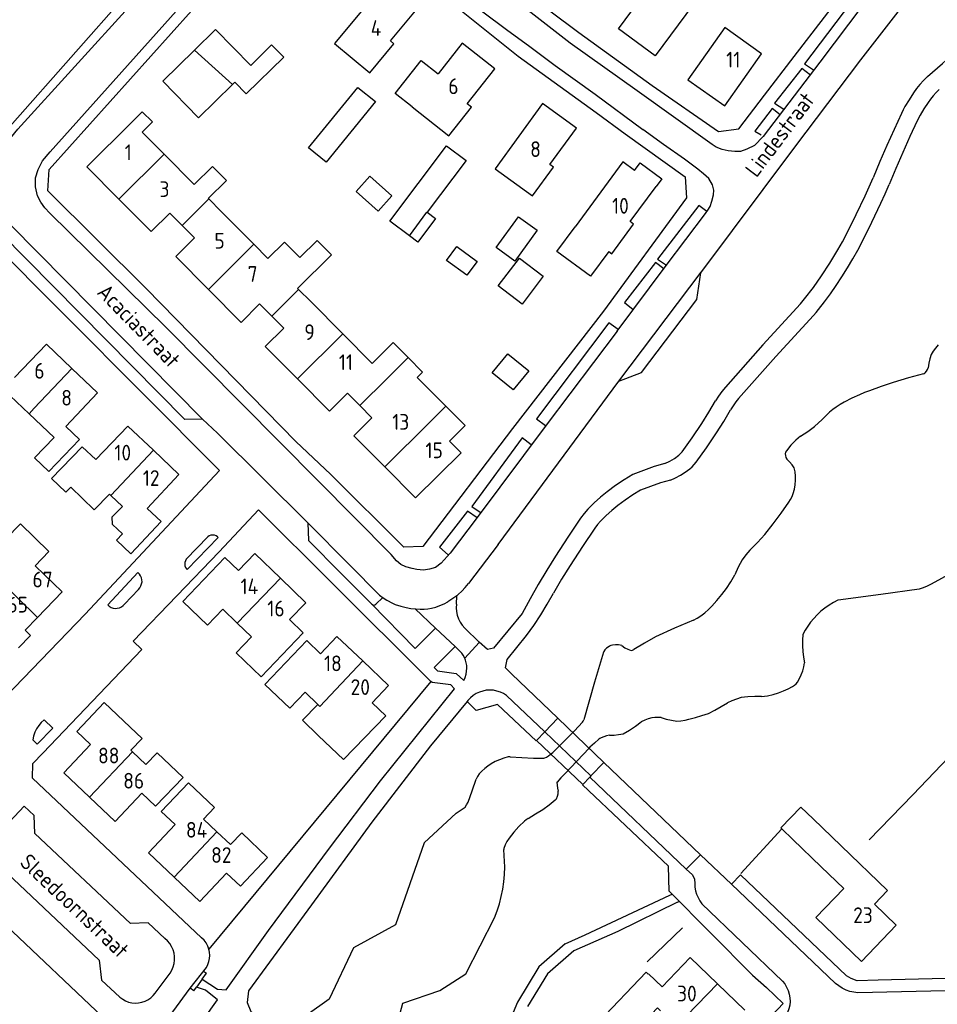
# Model space of a CAD drawing. Header units: metres. Extents: x 233874 to 239264, y 443832 to 448222.
# Tile 19 of 195: x 235318 to 235463, y 444303 to 444459. Entities that reach past the tile are written whole.
import ezdxf

# ---------------------------------------------------------------- set-up
doc = ezdxf.new("R2010")
doc.units = ezdxf.units.M
doc.header["$MEASUREMENT"] = 0
for name, color, linetype in [('DAKRAND', 4, 'Continuous'), ('DAKRAND-BYG', 4, 'Continuous'), ('HEG', 253, 'Continuous'), ('HEK', 253, 'Continuous'), ('HOOFDGEBOUW', 4, 'Continuous'), ('HUISNUMMER', 253, 'Continuous'), ('KANTVERH', 253, 'Continuous'), ('KANTWATER', 153, 'Continuous'), ('KNTOPENVERH', 253, 'Continuous'), ('KUNSTWERK', 253, 'Continuous'), ('STRAATNAAM', 253, 'Continuous'), ('TUSSENMUUR', 253, 'Continuous')]:
    doc.layers.add(name, color=color, linetype=linetype)
doc.styles.get("Standard").update_dxf_attribs({"font": 'iso.shx'})

msp = doc.modelspace()

# ---------------------------------------------------------------- linework, layer by layer
at = {"layer": 'DAKRAND'}
msp.add_line((235438.64, 444330.4), (235440.4, 444328.7), dxfattribs=at)
for points in [[(235379.92, 444445.09), (235377.22, 444447.22), (235381.34, 444452.45), (235384.04, 444450.33)], [(235337.07, 444441.08), (235338.69, 444442.68), (235337.07, 444444.31), (235335.46, 444442.71)], [(235347.55, 444430.53), (235350.44, 444433.4), (235348.22, 444435.63), (235345.33, 444432.77)], [(235415.24, 444434.98), (235416.12, 444436.18), (235419.56, 444433.65), (235418.68, 444432.45)], [(235411.14, 444422.11), (235408.24, 444418.17), (235402.91, 444422.09), (235405.81, 444426.03)], [(235361.74, 444416.25), (235367.1, 444421.58), (235364.82, 444423.88), (235362.09, 444421.17), (235359.66, 444423.61), (235357.02, 444421)], [(235379.27, 444405.26), (235376.9, 444407.64), (235373.58, 444404.34)], [(235385.28, 444397.54), (235380.74, 444402.11), (235381.58, 444402.94), (235379.27, 444405.26)], [(235385.84, 444391.99), (235388.33, 444394.46), (235385.28, 444397.54)], [(235331.87, 444383.55), (235329.42, 444381.1), (235325.7, 444384.68)], [(235333.91, 444377.24), (235332.36, 444378.73), (235332.28, 444379.97), (235333.9, 444381.63)], [(235364.94, 444350.16), (235362.52, 444347.66), (235365.07, 444345.17)], [(235335.12, 444346.56), (235337.02, 444344.77), (235335.26, 444342.88)], [(235443.59, 444332.02), (235441.67, 444333.86), (235438.48, 444330.55), (235438.64, 444330.4)], [(235419.34, 444301.53), (235418.91, 444301.96), (235413.38, 444296.13), (235409.53, 444299.69), (235417.11, 444307.67), (235417.43, 444307.34)]]:
    msp.add_lwpolyline(points, dxfattribs=at)
at = {"layer": 'DAKRAND-BYG'}
for p, q in [((235351.4, 444448.63), (235346, 444443.35)), ((235379.48, 444424.6), (235376.37, 444426.94))]:
    msp.add_line(p, q, dxfattribs=at)
for points in [[(235345.34, 444454.08), (235348.71, 444457.38), (235354.29, 444451.67), (235357.6, 444454.91), (235359.52, 444452.95), (235353.57, 444447.13), (235351.76, 444448.98), (235351.4, 444448.63)], [(235346, 444443.35), (235340.31, 444449.16), (235345.34, 444454.08)], [(235363.47, 444438.57), (235371.29, 444448.18), (235374.08, 444445.91), (235366.26, 444436.3), (235363.47, 444438.57)], [(235376.37, 444426.94), (235385.39, 444438.9), (235388.49, 444436.57), (235382.29, 444428.34)], [(235374.53, 444428.52), (235371.04, 444431.62), (235373.22, 444434.08), (235376.71, 444430.97), (235374.53, 444428.52)], [(235382.29, 444428.34), (235383.62, 444427.33), (235380.8, 444423.6), (235379.48, 444424.6)], [(235393.26, 444422.73), (235396.83, 444427.63), (235399.78, 444425.48), (235396.21, 444420.59), (235393.26, 444422.73)], [(235388.63, 444418.33), (235385.4, 444420.68), (235387.01, 444422.89), (235390.23, 444420.53), (235388.63, 444418.33)], [(235397.38, 444413.76), (235393.61, 444416.63), (235396.97, 444421.04), (235400.74, 444418.17), (235397.38, 444413.76)], [(235395.96, 444400.12), (235392.64, 444402.82), (235395.11, 444405.86), (235398.44, 444403.17), (235395.96, 444400.12)]]:
    msp.add_lwpolyline(points, dxfattribs=at)
at = {"layer": 'HEG'}
for p, q in [((235382.91, 444353.81), (235347.64, 444311.28)), ((235432.1, 444323.29), (235438.64, 444330.4)), ((235417.23, 444309.28), (235422.87, 444314.71))]:
    msp.add_line(p, q, dxfattribs=at)
at = {"layer": 'HEK'}
msp.add_lwpolyline([(235452.49, 444328.64), (235459.42, 444335.81), (235478.79, 444356.07), (235494.64, 444372.67)], dxfattribs=at)
at = {"layer": 'HOOFDGEBOUW'}
for p, q in [((235337.07, 444441.08), (235340.56, 444437.57)), ((235340.56, 444437.57), (235345.33, 444432.77)), ((235347.55, 444430.53), (235347.64, 444430.45)), ((235347.64, 444430.45), (235349.6, 444428.47)), ((235341.44, 444428.22), (235343.4, 444426.24)), ((235349.6, 444428.47), (235354.79, 444423.25)), ((235343.4, 444426.24), (235345.37, 444424.27)), ((235354.79, 444423.25), (235357.02, 444421)), ((235361.74, 444416.25), (235361.9, 444416.09)), ((235361.9, 444416.09), (235363.81, 444414.17)), ((235355.7, 444413.78), (235357.62, 444411.85)), ((235363.81, 444414.17), (235368.9, 444409.05)), ((235357.62, 444411.85), (235359.54, 444409.92)), ((235368.9, 444409.05), (235373.58, 444404.34)), ((235325.9, 444403.53), (235329.97, 444399.66)), ((235319.08, 444396.35), (235315.06, 444400.16)), ((235329.97, 444399.66), (235324.9, 444394.33)), ((235369.64, 444399.6), (235371.6, 444397.63)), ((235323.05, 444392.58), (235319.08, 444396.35)), ((235371.6, 444397.63), (235373.54, 444395.67)), ((235385.84, 444391.99), (235387.69, 444390.13)), ((235338.82, 444390.53), (235342.88, 444386.68)), ((235342.88, 444386.68), (235337.85, 444381.29)), ((235332.09, 444383.35), (235331.87, 444383.55)), ((235333.9, 444381.63), (235332.09, 444383.35)), ((235324.33, 444368.04), (235320.03, 444372.18)), ((235358.99, 444370.23), (235363.05, 444366.33)), ((235320.43, 444364), (235324.33, 444368.04)), ((235352.14, 444363.09), (235349.87, 444365.28)), ((235363.05, 444366.33), (235360.47, 444363.64)), ((235354.43, 444360.89), (235352.14, 444363.09)), ((235372.07, 444357.07), (235376.18, 444353.18)), ((235376.18, 444353.18), (235373.58, 444350.43)), ((235364.94, 444350.16), (235362.91, 444352.1)), ((235335.26, 444342.88), (235335.49, 444342.66)), ((235335.49, 444342.66), (235337.64, 444340.61)), ((235443.59, 444332.02), (235448.05, 444327.71)), ((235346.79, 444331.96), (235348.93, 444329.93)), ((235348.93, 444329.93), (235351.07, 444327.9)), ((235444.86, 444324.4), (235440.4, 444328.7)), ((235448.46, 444320.93), (235444.86, 444324.4)), ((235453.33, 444318.47), (235456.81, 444315.12)), ((235428.41, 444305.8), (235432.74, 444301.62))]:
    msp.add_line(p, q, dxfattribs=at)
for points in [[(235424.63, 444461.38), (235418.53, 444453.16), (235412.7, 444457.48), (235415.72, 444461.55), (235413.59, 444463.14), (235416.67, 444467.28), (235424.63, 444461.38)], [(235380.96, 444460.97), (235375.91, 444465.16), (235367.59, 444455.12), (235373.2, 444450.47), (235377.04, 444455.11), (235376.49, 444455.56), (235380.96, 444460.97)], [(235435.43, 444453.51), (235429.59, 444457.66), (235423.71, 444449.39), (235429.56, 444445.24), (235435.43, 444453.51)], [(235379.92, 444445.09), (235385.77, 444440.48), (235389.35, 444445.02), (235388.67, 444445.56), (235393.04, 444451.11), (235387.87, 444455.18), (235384.04, 444450.33)], [(235406.02, 444441.72), (235400.65, 444445.63), (235393.09, 444435.26), (235399.03, 444430.93), (235402.37, 444435.51), (235401.8, 444435.93), (235406.02, 444441.72)], [(235333.36, 444430.41), (235328.25, 444435.54), (235335.46, 444442.71)], [(235415.24, 444434.98), (235413.39, 444436.34), (235405.81, 444426.03)], [(235411.14, 444422.11), (235411.64, 444421.74), (235415.1, 444426.45), (235414.56, 444426.85), (235418.68, 444432.45)], [(235341.44, 444428.22), (235338.46, 444425.27), (235333.36, 444430.41)], [(235347.56, 444416.07), (235342.38, 444421.29), (235345.37, 444424.27)], [(235355.7, 444413.78), (235352.75, 444410.85), (235347.56, 444416.07)], [(235361.69, 444401.89), (235356.6, 444407.01), (235359.54, 444409.92)], [(235316.76, 444402.07), (235321.83, 444407.4), (235325.9, 444403.53)], [(235369.64, 444399.6), (235366.79, 444396.76), (235361.69, 444401.89)], [(235375.56, 444387.89), (235370.67, 444392.82), (235373.54, 444395.67)], [(235323.05, 444392.58), (235319.95, 444389.31), (235322.21, 444387.16), (235327.07, 444392.26), (235324.9, 444394.33)], [(235329.71, 444389.05), (235334.76, 444394.37), (235338.82, 444390.53)], [(235329.71, 444389.05), (235327.54, 444391.1), (235322.67, 444386.03), (235324.94, 444383.88), (235325.7, 444384.68)], [(235387.69, 444390.13), (235380.46, 444382.96), (235375.56, 444387.89)], [(235333.91, 444377.24), (235332.98, 444376.26), (235335.25, 444374.11), (235340.05, 444379.24), (235337.85, 444381.29)], [(235320.03, 444372.18), (235322.24, 444374.48), (235317.72, 444378.84), (235315.42, 444376.47)], [(235352.35, 444371.43), (235350.19, 444373.51), (235343.49, 444366.53), (235347.43, 444362.74), (235349.87, 444365.28)], [(235352.35, 444371.43), (235354.94, 444374.12), (235358.99, 444370.23)], [(235317.42, 444359.16), (235319.31, 444361.12), (235318.45, 444361.95), (235320.43, 444364)], [(235360.47, 444363.64), (235362.64, 444361.56), (235355.93, 444354.57), (235352, 444358.35), (235354.43, 444360.89)], [(235365.36, 444358.23), (235363.2, 444360.3), (235356.51, 444353.33), (235360.48, 444349.55), (235362.91, 444352.1)], [(235365.36, 444358.23), (235367.95, 444360.97), (235372.07, 444357.07)], [(235335.12, 444346.56), (235331, 444350.47), (235326.65, 444345.89), (235328.83, 444343.82)], [(235373.58, 444350.43), (235375.75, 444348.34), (235369.03, 444341.4), (235365.07, 444345.17)], [(235328.67, 444335.45), (235324.58, 444339.32), (235328.83, 444343.82)], [(235337.01, 444336.06), (235339.19, 444333.99), (235343.54, 444338.58), (235339.42, 444342.49), (235337.64, 444340.61)], [(235346.79, 444331.96), (235348.56, 444333.82), (235344.43, 444337.73), (235340.09, 444333.15), (235342.27, 444331.08)], [(235337.01, 444336.06), (235332.76, 444331.58), (235328.67, 444335.45)], [(235342.13, 444322.73), (235338.04, 444326.59), (235342.27, 444331.08)], [(235350.46, 444323.36), (235352.64, 444321.29), (235356.97, 444325.84), (235352.87, 444329.75), (235351.07, 444327.9)], [(235448.05, 444327.71), (235448.06, 444327.72), (235455.42, 444320.63), (235453.33, 444318.47)], [(235350.46, 444323.36), (235346.22, 444318.87), (235342.13, 444322.73)], [(235456.81, 444315.12), (235451.27, 444309.36), (235444.03, 444316.34), (235448.46, 444320.93)], [(235419.61, 444305.31), (235424.09, 444309.97), (235428.41, 444305.8)], [(235419.61, 444305.31), (235417.46, 444307.37), (235417.43, 444307.34)]]:
    msp.add_lwpolyline(points, dxfattribs=at)
at = {"layer": 'KANTVERH'}
for p, q in [((235460.61, 444443.75), (235460.15, 444442.86)), ((235412.74, 444401.53), (235425.82, 444418.81)), ((235441.61, 444413.81), (235435.64, 444407.3)), ((235441.61, 444413.81), (235442.26, 444414.59)), ((235443.65, 444411.94), (235437.7, 444405.44)), ((235435.64, 444407.3), (235429.68, 444400.57)), ((235437.7, 444405.44), (235431.76, 444398.74)), ((235429.68, 444400.57), (235429.12, 444399.88)), ((235431.76, 444398.74), (235431.35, 444398.22)), ((235369.95, 444372.32), (235363.33, 444379)), ((235344.06, 444373.23), (235347.46, 444376.78)), ((235393.59, 444375.56), (235388.86, 444369.37)), ((235331.57, 444365.98), (235336.36, 444371.12)), ((235374.74, 444367.51), (235369.95, 444372.32)), ((235373.47, 444366.14), (235368.61, 444371)), ((235334.25, 444366.1), (235336.45, 444368.44)), ((235382.91, 444353.81), (235367.1, 444369.53)), ((235375.25, 444367.15), (235374.15, 444366.09)), ((235374.74, 444367.51), (235375.32, 444367.1)), ((235375.32, 444367.1), (235375.92, 444366.73)), ((235375.92, 444366.73), (235376.81, 444366.25)), ((235387.02, 444367.42), (235385.61, 444366.46)), ((235386.98, 444366.1), (235387.02, 444367.42)), ((235387.24, 444367.61), (235387.02, 444367.42)), ((235376.81, 444366.25), (235377.25, 444366.06)), ((235383.64, 444362.28), (235380.41, 444365.34)), ((235383.64, 444362.28), (235386.77, 444359.37)), ((235390.55, 444360.06), (235388.27, 444362.3)), ((235386.77, 444359.37), (235387.52, 444358.64)), ((235388.27, 444357.52), (235390.59, 444360.02)), ((235394.92, 444351.57), (235401.02, 444345.82)), ((235410.38, 444340.97), (235425.71, 444326.3)), ((235408.14, 444338.64), (235423.45, 444324.01)), ((235425.71, 444326.3), (235423.45, 444324.01)), ((235430.64, 444321.61), (235425.71, 444326.3)), ((235447.18, 444305.85), (235430.64, 444321.61)), ((235407.41, 444313.56), (235420.86, 444319.9)), ((235420.86, 444319.9), (235421.2, 444320.05)), ((235422.06, 444318.75), (235412.57, 444314.11)), ((235422.06, 444318.75), (235422.35, 444318.89)), ((235425.95, 444318.51), (235438.72, 444306.24)), ((235404.24, 444312.13), (235407.41, 444313.56)), ((235412.57, 444314.11), (235405.61, 444311.03)), ((235404.24, 444312.13), (235400.05, 444308.49)), ((235405.61, 444311.03), (235401.42, 444307.39)), ((235339.13, 444304.33), (235341.49, 444307.5)), ((235346.81, 444307.8), (235347.25, 444307.5)), ((235400.05, 444308.49), (235396.66, 444302.87)), ((235401.42, 444307.39), (235398.22, 444302.2)), ((235345.26, 444304.66), (235344.67, 444305.08)), ((235480.74, 444305.05), (235450.73, 444304.37)), ((235396.66, 444302.87), (235393.73, 444296.03)), ((235438.82, 444302.68), (235434.23, 444297.8))]:
    msp.add_line(p, q, dxfattribs=at)
for points in [[(235371.47, 444485.33), (235384.73, 444474.18), (235392.01, 444468), (235396.97, 444464), (235406.37, 444456.88), (235418.05, 444448.48), (235428.56, 444441.15), (235431.79, 444441.6), (235435.88, 444446.96), (235440.59, 444453.09), (235450.22, 444465.61), (235463.81, 444484.14), (235463.67, 444487.29), (235453.85, 444496.74), (235445.16, 444504.97), (235435.97, 444513.65), (235425.06, 444524.46), (235414.17, 444534.68), (235411.39, 444534.3), (235399.19, 444521.11), (235390.24, 444511.1), (235371.29, 444489.82), (235371.46, 444485.43)], [(235393.59, 444375.56), (235412.74, 444401.53), (235416.35, 444402.88), (235425.15, 444414.48), (235425.77, 444418.74), (235440.72, 444438.66), (235451.2, 444452.55), (235460.44, 444464.52), (235472.22, 444480.15), (235481.12, 444491.7), (235505.36, 444525.12)], [(235287.53, 444514.31), (235311.5, 444491.4), (235336.46, 444467.63), (235336.46, 444467.29), (235336.45, 444466.95), (235336.39, 444466.39), (235336.22, 444465.82), (235335.87, 444464.98), (235335.64, 444464.44), (235335.35, 444463.93), (235334.98, 444463.48), (235316.44, 444442.45), (235310.39, 444435.8)], [(235429.14, 444438.32), (235428.18, 444438.69), (235427.57, 444439.12), (235415.68, 444447.62), (235405.02, 444455.2), (235397.4, 444461.11), (235392.65, 444464.82), (235386.82, 444469.54), (235381.29, 444474.03), (235375.19, 444479.34), (235372.22, 444481.7), (235370.27, 444483.44), (235369.5, 444484.37), (235368.87, 444485.25), (235368.48, 444486.64), (235368.3, 444487.88), (235368.47, 444488.89), (235368.74, 444489.59), (235369.36, 444490.61)], [(235361.5, 444481.14), (235362.44, 444481.47), (235363.34, 444481.59), (235364.13, 444481.66), (235365.08, 444481.59), (235365.89, 444481.22), (235366.61, 444480.79), (235367.12, 444480.3), (235372.6, 444475.82), (235378.49, 444470.85), (235382.58, 444467.32), (235386.01, 444464.58), (235388.63, 444462.26), (235391.14, 444460.18), (235394.92, 444457.35), (235398.59, 444454.66), (235402.63, 444451.63), (235409, 444447.07), (235416.56, 444441.5)], [(235423.47, 444430.61), (235410.32, 444412.65), (235395.88, 444393.99), (235381.64, 444375.24), (235378.6, 444375.15), (235367.02, 444386.71), (235361.47, 444391.93), (235337.68, 444416.21), (235322.07, 444431.73), (235322.3, 444435.13), (235344.88, 444460.32), (235361.37, 444478.89), (235365.51, 444479.16), (235373.44, 444472.55), (235384.61, 444462.94), (235396.74, 444453.15), (235409.14, 444444.18), (235413.73, 444440.77), (235423.27, 444433.95), (235423.47, 444430.61)], [(235466.16, 444480.52), (235458.17, 444470.14), (235444.67, 444452.16), (235435.67, 444440.36), (235434.27, 444438.92), (235433.09, 444438.34), (235432.05, 444438.01), (235431.15, 444437.98), (235430.1, 444438.1), (235429.14, 444438.32)], [(235311.63, 444434.64), (235317.32, 444441.52), (235335.38, 444461.44), (235336.41, 444462.85), (235337.08, 444463.94), (235337.63, 444465.13), (235338.03, 444466.4), (235338.16, 444468.07), (235338.18, 444469.4), (235337.9, 444470.56), (235337.44, 444471.84), (235336.74, 444472.7), (235336.03, 444473.16), (235333.26, 444475.65)], [(235460.58, 444473.26), (235459.36, 444474.12), (235450.88, 444463.34), (235442.23, 444451.94), (235443.65, 444450.94)], [(235412.46, 444409.46), (235401.21, 444394.54), (235390.25, 444379.84), (235385.97, 444374.17), (235384.52, 444372.63), (235383.64, 444371.9), (235382.7, 444371.63), (235381.7, 444371.49), (235380.65, 444371.61), (235379.9, 444371.74), (235378.94, 444372.01), (235378.13, 444372.39), (235377.46, 444372.97), (235376.59, 444373.99), (235364.95, 444385.74), (235340.81, 444410.1), (235322.37, 444428.22), (235321.61, 444429.02), (235320.94, 444429.93), (235320.45, 444430.95), (235320.12, 444432.37), (235320.13, 444433.79), (235320.51, 444435.11), (235321.21, 444436.52), (235322.41, 444437.93), (235343.84, 444461.79)], [(235461.77, 444449.89), (235464.14, 444451.98), (235466.49, 444454.11)], [(235443.18, 444450.12), (235441.8, 444451.18), (235437.47, 444445.66), (235438.94, 444444.7)], [(235461.77, 444449.89), (235461.15, 444449.28), (235460.57, 444448.65)], [(235460.57, 444448.65), (235460.04, 444447.99), (235459.54, 444447.3)], [(235463.62, 444447.82), (235463.13, 444447.34), (235462.68, 444446.84)], [(235459.54, 444447.3), (235458.85, 444446.22), (235458.19, 444445.12)], [(235462.68, 444446.84), (235462.25, 444446.31), (235461.85, 444445.75)], [(235438.37, 444443.79), (235437.09, 444444.8), (235434.35, 444441.22), (235435.36, 444440.65)], [(235458.19, 444445.12), (235457.9, 444444.59), (235457.63, 444444.04)], [(235461.85, 444445.75), (235461.21, 444444.76), (235460.61, 444443.75)], [(235457.63, 444444.04), (235456.45, 444441.51), (235455.3, 444438.96)], [(235412.46, 444409.46), (235420.29, 444419.88), (235426.49, 444428.15), (235426.88, 444428.66), (235427.26, 444429.28), (235427.53, 444430.08), (235427.8, 444431.09), (235427.83, 444431.84), (235427.61, 444432.68), (235427.03, 444433.71), (235426.21, 444434.44), (235425.29, 444435.21), (235423.19, 444436.75), (235419.83, 444439.1), (235416.56, 444441.5)], [(235460.15, 444442.86), (235458.98, 444440.35), (235457.84, 444437.84)], [(235455.3, 444438.96), (235454.21, 444436.4), (235453.14, 444433.82)], [(235457.84, 444437.84), (235456.76, 444435.3), (235455.7, 444432.75)], [(235451.86, 444430.96), (235452.51, 444432.38), (235453.14, 444433.82)], [(235454.38, 444429.78), (235455.05, 444431.26), (235455.7, 444432.75)], [(235346.63, 444395.46), (235343.81, 444395.44), (235310.38, 444429.28), (235311.75, 444430.72), (235346.63, 444395.46)], [(235448.97, 444424.99), (235450.44, 444427.96), (235451.86, 444430.96)], [(235426.73, 444428.46), (235425.46, 444429.42), (235418.91, 444420.89), (235420.33, 444419.93)], [(235451.46, 444423.74), (235452.94, 444426.75), (235454.38, 444429.78)], [(235349.31, 444387.34), (235328, 444364.5), (235308.32, 444344.14), (235306.14, 444341.83), (235265.71, 444379.52), (235267.98, 444381.94), (235287.83, 444402.75), (235290.18, 444405.21), (235289.09, 444406.25), (235291.81, 444409.38), (235291.11, 444410.03), (235296.9, 444416.26), (235298.56, 444418.38), (235300.3, 444420.63), (235301.83, 444422.59), (235302.9, 444423.78), (235303.77, 444424.63), (235307.97, 444428.84), (235312.49, 444424.3), (235349.31, 444387.34)], [(235447.54, 444422.36), (235448.28, 444423.66), (235448.97, 444424.99)], [(235449.93, 444420.95), (235450.72, 444422.33), (235451.46, 444423.74)], [(235444.95, 444418.26), (235446.28, 444420.28), (235447.54, 444422.36)], [(235419.9, 444419.36), (235418.58, 444420.38), (235413.67, 444413.99), (235415.05, 444412.92)], [(235447.24, 444416.7), (235448.17, 444418.09), (235449.07, 444419.51), (235449.93, 444420.95)], [(235442.26, 444414.59), (235443.64, 444416.4), (235444.95, 444418.26)], [(235444.45, 444412.87), (235445.41, 444414.12), (235446.34, 444415.4), (235447.24, 444416.7)], [(235443.65, 444411.94), (235444.06, 444412.4), (235444.45, 444412.87)], [(235412.64, 444409.71), (235411.17, 444410.77), (235399.68, 444395.55), (235401.11, 444394.49)], [(235429.12, 444399.88), (235428.59, 444399.14), (235428.1, 444398.39)], [(235425.95, 444394.8), (235427.04, 444396.59), (235428.1, 444398.39)], [(235431.35, 444398.22), (235430.9, 444397.6), (235430.48, 444396.96)], [(235428.28, 444393.29), (235429.4, 444395.11), (235430.48, 444396.96)], [(235346.63, 444395.46), (235349, 444393.24), (235363.33, 444379)], [(235422.78, 444390.27), (235424.39, 444392.52), (235425.95, 444394.8)], [(235425.03, 444388.64), (235426.67, 444390.95), (235428.28, 444393.29)], [(235398.8, 444391.38), (235397.42, 444392.49), (235389.4, 444381.61), (235390.72, 444380.7)], [(235422.28, 444389.76), (235422.55, 444390), (235422.78, 444390.27)], [(235420.06, 444388.45), (235418.34, 444387.94), (235416.64, 444387.35), (235414.96, 444386.69)], [(235420.06, 444388.45), (235420.84, 444388.82), (235421.58, 444389.25), (235422.28, 444389.76)], [(235424.01, 444387.58), (235424.38, 444387.9), (235424.72, 444388.26), (235425.03, 444388.64)], [(235420.95, 444385.81), (235421.76, 444386.17), (235422.54, 444386.58), (235423.29, 444387.05), (235424.01, 444387.58)], [(235414.96, 444386.69), (235413.57, 444385.84), (235412.21, 444384.93), (235410.9, 444383.96)], [(235420.95, 444385.81), (235419.35, 444385.34), (235417.76, 444384.8), (235416.2, 444384.2)], [(235410.9, 444383.96), (235409.83, 444383.1), (235408.81, 444382.18), (235407.84, 444381.2)], [(235416.2, 444384.2), (235414.96, 444383.44), (235413.76, 444382.63), (235412.59, 444381.76)], [(235346.49, 444313.11), (235319.65, 444338.48), (235319.69, 444340.78), (235321.28, 444342.45), (235336.97, 444358.92), (235335.63, 444360.22), (235342.55, 444367.43), (235349.25, 444374.41), (235355.5, 444381.07), (235367.1, 444369.53)], [(235390.25, 444379.79), (235388.72, 444380.89), (235384.29, 444375.17), (235385.62, 444373.91)], [(235407.84, 444381.2), (235407.23, 444380.5), (235406.67, 444379.76)], [(235412.59, 444381.76), (235411.64, 444380.99), (235410.72, 444380.16), (235409.85, 444379.29)], [(235363.33, 444379), (235363.45, 444376.19), (235368.61, 444371)], [(235406.67, 444379.76), (235404.64, 444376.76), (235402.67, 444373.73)], [(235409.85, 444379.29), (235409.38, 444378.75), (235408.95, 444378.18)], [(235408.95, 444378.18), (235406.96, 444375.23), (235405.02, 444372.24)], [(235344.1, 444371.68), (235344.21, 444371.58), (235349.12, 444376.69), (235349.01, 444376.79)], [(235349.01, 444376.79), (235348.78, 444376.95), (235348.51, 444377.04), (235348.24, 444377.07), (235347.96, 444377.04), (235347.7, 444376.94), (235347.46, 444376.78)], [(235344.06, 444373.23), (235343.91, 444372.99), (235343.82, 444372.72), (235343.8, 444372.45), (235343.84, 444372.17), (235343.94, 444371.91), (235344.1, 444371.68)], [(235402.67, 444373.73), (235401.29, 444371.49), (235399.94, 444369.22)], [(235336.45, 444368.44), (235336.68, 444368.69), (235336.85, 444368.98), (235336.96, 444369.3), (235337.02, 444369.63), (235337, 444369.97), (235336.93, 444370.29), (235336.79, 444370.6), (235336.6, 444370.88), (235336.36, 444371.12)], [(235405.02, 444372.24), (235403.66, 444370.05), (235402.35, 444367.83)], [(235387.24, 444367.61), (235387.82, 444368.16), (235388.36, 444368.75), (235388.86, 444369.37)], [(235399.94, 444369.22), (235398.65, 444366.93), (235397.39, 444364.61)], [(235384.34, 444365.86), (235384.99, 444366.14), (235385.61, 444366.46)], [(235398.09, 444361.1), (235399.24, 444362.72), (235400.34, 444364.39), (235401.38, 444366.09), (235402.35, 444367.83)], [(235331.57, 444365.98), (235331.82, 444365.76), (235332.11, 444365.59), (235332.43, 444365.48), (235332.77, 444365.43), (235333.1, 444365.45), (235333.43, 444365.53), (235333.74, 444365.66), (235334.01, 444365.86), (235334.25, 444366.1)], [(235373.47, 444366.14), (235373.62, 444366.02), (235373.8, 444365.96), (235373.99, 444365.99), (235374.15, 444366.09)], [(235373.47, 444366.14), (235380.39, 444359.07), (235383.64, 444362.28)], [(235377.25, 444366.06), (235378.11, 444365.79), (235378.97, 444365.56)], [(235378.97, 444365.56), (235379.74, 444365.42), (235380.51, 444365.33)], [(235380.51, 444365.33), (235381.17, 444365.29), (235381.82, 444365.31)], [(235381.82, 444365.31), (235382.42, 444365.37), (235383, 444365.47)], [(235383, 444365.47), (235383.68, 444365.64), (235384.34, 444365.86)], [(235386.98, 444366.1), (235386.94, 444365.51), (235386.97, 444364.92), (235387.09, 444364.33), (235387.28, 444363.77), (235387.54, 444363.24), (235387.87, 444362.74), (235388.27, 444362.3)], [(235397.39, 444364.61), (235392.84, 444359.13), (235391.89, 444358.88), (235390.55, 444360.06)], [(235403.08, 444347.97), (235395.69, 444355.02), (235394.77, 444355.98), (235395.02, 444357.33), (235398.09, 444361.1)], [(235386.77, 444359.37), (235383.41, 444356.05), (235383.97, 444355.49), (235386.93, 444355.09), (235388.11, 444353.95)], [(235388.22, 444357.63), (235388.03, 444357.99), (235387.79, 444358.33), (235387.52, 444358.64)], [(235388.52, 444356.8), (235388.39, 444357.22), (235388.22, 444357.63)], [(235388.48, 444354.95), (235388.58, 444355.43), (235388.61, 444355.93)], [(235388.61, 444355.93), (235388.59, 444356.37), (235388.52, 444356.8)], [(235388.11, 444353.95), (235388.32, 444354.44), (235388.48, 444354.95)], [(235386.67, 444352.63), (235386.05, 444353.26), (235383.08, 444353.64), (235382.91, 444353.81)], [(235394.92, 444351.57), (235394.44, 444351.88), (235393.93, 444352.12), (235393.39, 444352.3), (235392.83, 444352.41), (235392.27, 444352.44), (235391.7, 444352.41), (235391.14, 444352.3), (235390.6, 444352.12), (235390.09, 444351.88), (235389.61, 444351.57), (235389.18, 444351.21), (235388.79, 444350.79)], [(235399.68, 444344.46), (235399.63, 444344.37), (235393.46, 444350.17), (235390.08, 444349.18), (235388.67, 444350.64)], [(235321.47, 444347.73), (235321.01, 444347.3), (235320.61, 444346.82), (235320.27, 444346.3), (235320, 444345.74), (235319.8, 444345.15), (235319.67, 444344.54)], [(235319.67, 444344.54), (235320.39, 444343.85), (235322.84, 444346.42), (235321.47, 444347.73)], [(235433.97, 444307.15), (235420.74, 444320.52), (235420.63, 444324.49), (235406.98, 444337.42), (235407.01, 444337.44)], [(235340.66, 444312.97), (235338.01, 444315.48), (235335.18, 444315.4), (235320, 444329.65), (235319.87, 444332.53), (235318.31, 444334.01), (235310.34, 444325.6), (235312.3, 444323.75), (235315.13, 444323.82), (235315.6, 444323.38), (235330.2, 444309.54), (235330.61, 444306.4), (235333.52, 444303.66)], [(235423.45, 444324.01), (235424.44, 444323.12), (235424.79, 444322.43), (235424.82, 444321.74)], [(235487.04, 444313.75), (235486.54, 444314.23), (235479.55, 444307.06), (235468.93, 444306.73), (235453.93, 444306.35), (235450.62, 444306.26), (235449.63, 444306.62), (235448.91, 444307.06), (235432.07, 444323.13), (235430.64, 444321.61)], [(235290.28, 444304.96), (235294.27, 444308.83), (235307.43, 444322.62), (235311.32, 444318.94), (235334.84, 444296.69), (235337.01, 444294.63), (235344.67, 444305.08), (235347.27, 444308.4)], [(235424.82, 444321.74), (235424.84, 444321.16), (235424.94, 444320.58), (235425.1, 444320.02), (235425.32, 444319.48), (235425.61, 444318.98), (235425.95, 444318.51)], [(235341.49, 444307.5), (235341.77, 444307.98), (235341.99, 444308.49), (235342.13, 444309.02), (235342.2, 444309.57), (235342.19, 444310.13), (235342.11, 444310.67), (235341.95, 444311.21), (235341.72, 444311.71), (235341.43, 444312.18), (235341.07, 444312.6), (235340.66, 444312.97)], [(235347.64, 444311.28), (235347.45, 444311.8), (235347.2, 444312.28), (235346.87, 444312.72), (235346.49, 444313.11)], [(235347.27, 444308.4), (235347.49, 444308.84), (235347.65, 444309.32), (235347.74, 444309.8), (235347.77, 444310.3), (235347.74, 444310.8), (235347.64, 444311.28)], [(235433.97, 444307.15), (235436.2, 444305.2), (235438.82, 444302.68)], [(235438.72, 444306.24), (235439.09, 444305.78), (235439.4, 444305.27), (235439.64, 444304.73), (235439.81, 444304.17), (235439.91, 444303.58), (235439.94, 444302.99), (235439.89, 444302.4), (235439.76, 444301.82), (235439.56, 444301.26), (235439.3, 444300.73), (235438.96, 444300.24), (235438.57, 444299.8)], [(235450.73, 444304.37), (235450.08, 444304.45), (235449.44, 444304.59), (235448.83, 444304.81), (235448.24, 444305.1), (235447.69, 444305.45), (235447.18, 444305.85)], [(235333.52, 444303.66), (235333.95, 444303.34), (235334.41, 444303.09), (235334.9, 444302.9), (235335.42, 444302.78), (235335.95, 444302.73), (235336.48, 444302.76), (235337, 444302.86), (235337.5, 444303.03), (235337.97, 444303.27), (235338.4, 444303.57), (235338.8, 444303.93), (235339.13, 444304.33)]]:
    msp.add_lwpolyline(points, dxfattribs=at)
at = {"layer": 'KANTWATER'}
for p, q in [((235454.34, 444367.67), (235460.42, 444368.51)), ((235460.42, 444368.51), (235460.51, 444368.53)), ((235447.59, 444366.76), (235447.54, 444366.74)), ((235447.59, 444366.76), (235454.34, 444367.67)), ((235410.29, 444358.47), (235408.88, 444353.73)), ((235410.34, 444358.58), (235410.29, 444358.47)), ((235408.88, 444353.73), (235407.18, 444347.7)), ((235407.1, 444347.51), (235407.18, 444347.7)), ((235405.7, 444345.97), (235406.97, 444347.33)), ((235406.97, 444347.33), (235407.1, 444347.51)), ((235408.01, 444343.2), (235404.16, 444339.14)), ((235408.16, 444343.36), (235408.01, 444343.2)), ((235399.22, 444341.66), (235400.84, 444341.65)), ((235400.84, 444341.65), (235400.99, 444341.67)), ((235400.99, 444341.67), (235401.27, 444341.79)), ((235386.91, 444332.91), (235388.33, 444333.84)), ((235388.33, 444333.84), (235388.58, 444334.22)), ((235388.58, 444334.22), (235388.8, 444334.62)), ((235386.91, 444332.91), (235381.84, 444328.17)), ((235381.84, 444328.17), (235377.28, 444315.14)), ((235394.49, 444327.3), (235394.47, 444327.13)), ((235394.61, 444325.23), (235394.47, 444327.13)), ((235394.62, 444324.37), (235394.61, 444325.23)), ((235377.28, 444315.14), (235370.6, 444311.51)), ((235388.44, 444307.36), (235392.99, 444316.25)), ((235370.6, 444311.51), (235366.77, 444303.36)), ((235384.31, 444304.72), (235388.44, 444307.36)), ((235378.43, 444302.73), (235384.31, 444304.72)), ((235366.77, 444303.36), (235363.24, 444300.85)), ((235376.25, 444294.49), (235378.43, 444302.73))]:
    msp.add_line(p, q, dxfattribs=at)
for points in [[(235463.45, 444407.26), (235463.04, 444406.78), (235462.68, 444406.27), (235462.34, 444405.74)], [(235462.34, 444405.74), (235462.15, 444405.05), (235462, 444404.35), (235461.9, 444403.64)], [(235461.15, 444402.69), (235458.74, 444402.02), (235456.33, 444401.32)], [(235461.15, 444402.69), (235461.29, 444402.75), (235461.41, 444402.84)], [(235461.41, 444402.84), (235461.62, 444403.08), (235461.78, 444403.35), (235461.9, 444403.64)], [(235456.33, 444401.32), (235454.43, 444400.67), (235452.54, 444399.99)], [(235450.98, 444399.36), (235449.74, 444398.79), (235448.53, 444398.18)], [(235452.54, 444399.99), (235451.75, 444399.69), (235450.98, 444399.36)], [(235448.53, 444398.18), (235447.88, 444397.81), (235447.25, 444397.4)], [(235443.84, 444394.32), (235445.04, 444395.43), (235446.21, 444396.57)], [(235447.25, 444397.4), (235446.72, 444397), (235446.21, 444396.57)], [(235441.62, 444392.78), (235442.74, 444393.54), (235443.84, 444394.32)], [(235440.86, 444392.14), (235440.08, 444391.33), (235439.36, 444390.47)], [(235441.62, 444392.78), (235441.23, 444392.47), (235440.86, 444392.14)], [(235439.36, 444390.47), (235439.23, 444390.24), (235439.18, 444389.99)], [(235439.18, 444389.99), (235439.2, 444389.68), (235439.27, 444389.39), (235439.41, 444389.11)], [(235440.6, 444387.76), (235440.25, 444388.25), (235439.85, 444388.7), (235439.41, 444389.11)], [(235440.82, 444385.78), (235440.82, 444386.45), (235440.74, 444387.11), (235440.6, 444387.76)], [(235440.43, 444383.67), (235440.63, 444384.36), (235440.76, 444385.07), (235440.82, 444385.78)], [(235439.75, 444382.31), (235440.02, 444382.74), (235440.25, 444383.2), (235440.43, 444383.67)], [(235435.95, 444377.16), (235437.26, 444378.85), (235438.53, 444380.57), (235439.75, 444382.31)], [(235433.55, 444374.69), (235434.77, 444375.91), (235435.95, 444377.16)], [(235433.55, 444374.69), (235432.92, 444373.94), (235432.32, 444373.16)], [(235432.32, 444373.16), (235431.71, 444371.96), (235431.17, 444370.74)], [(235462.4, 444369.33), (235464.02, 444370.21), (235465.63, 444371.12), (235467.22, 444372.07)], [(235429.82, 444368.59), (235430.53, 444369.64), (235431.17, 444370.74)], [(235427.52, 444365.78), (235428.32, 444366.69), (235429.09, 444367.62), (235429.82, 444368.59)], [(235460.51, 444368.53), (235461.15, 444368.76), (235461.78, 444369.03), (235462.4, 444369.33)], [(235447.54, 444366.74), (235446.82, 444366.36), (235446.13, 444365.94), (235445.46, 444365.47), (235444.83, 444364.96), (235444.24, 444364.41)], [(235425.79, 444364.25), (235426.4, 444364.72), (235426.97, 444365.24), (235427.52, 444365.78)], [(235424.58, 444363.55), (235421.57, 444362.26), (235418.57, 444360.91)], [(235424.58, 444363.55), (235425.2, 444363.87), (235425.79, 444364.25)], [(235444.24, 444364.41), (235443.7, 444363.84), (235443.21, 444363.25), (235442.76, 444362.62), (235442.35, 444361.97), (235441.99, 444361.29)], [(235418.57, 444360.91), (235416.84, 444359.91), (235415.14, 444358.87)], [(235441.99, 444361.29), (235441.91, 444360.39), (235441.9, 444359.48), (235441.95, 444358.58), (235442.05, 444357.68), (235442.22, 444356.79)], [(235411.05, 444359.29), (235410.79, 444359.08), (235410.55, 444358.84), (235410.34, 444358.58)], [(235411.72, 444359.58), (235411.48, 444359.52), (235411.26, 444359.42), (235411.05, 444359.29)], [(235413.21, 444359.51), (235412.72, 444359.61), (235412.22, 444359.63), (235411.72, 444359.58)], [(235413.21, 444359.51), (235413.68, 444359.18), (235414.19, 444358.93), (235414.73, 444358.74)], [(235414.73, 444358.74), (235414.94, 444358.78), (235415.14, 444358.87)], [(235441.1, 444353.72), (235441.44, 444354.29), (235441.72, 444354.89), (235441.95, 444355.5), (235442.12, 444356.14), (235442.22, 444356.79)], [(235438.12, 444352.03), (235438.88, 444352.31), (235439.63, 444352.64), (235440.35, 444353.02)], [(235440.35, 444353.02), (235440.63, 444353.22), (235440.89, 444353.45), (235441.1, 444353.72)], [(235432.16, 444351.27), (235431.43, 444351.03), (235430.71, 444350.75), (235430.01, 444350.43)], [(235435.43, 444351.41), (235434.34, 444351.43), (235433.25, 444351.38), (235432.16, 444351.27)], [(235435.43, 444351.41), (235436.34, 444351.56), (235437.24, 444351.76), (235438.12, 444352.03)], [(235426.97, 444348.73), (235428, 444349.26), (235429.02, 444349.83), (235430.01, 444350.43)], [(235417.99, 444348.02), (235417.41, 444347.88), (235416.85, 444347.67), (235416.31, 444347.41)], [(235419.46, 444348.07), (235418.97, 444348.11), (235418.48, 444348.09), (235417.99, 444348.02)], [(235419.46, 444348.07), (235420.29, 444347.84), (235421.13, 444347.66), (235421.98, 444347.53)], [(235421.98, 444347.53), (235422.62, 444347.58), (235423.26, 444347.67), (235423.89, 444347.81)], [(235423.89, 444347.81), (235424.92, 444348.08), (235425.95, 444348.39), (235426.97, 444348.73)], [(235413.44, 444345.49), (235414.43, 444346.08), (235415.39, 444346.72), (235416.31, 444347.41)], [(235402.65, 444342.9), (235404.18, 444344.42), (235405.7, 444345.97)], [(235409.58, 444344.63), (235408.86, 444344), (235408.16, 444343.36)], [(235409.93, 444344.85), (235409.75, 444344.75), (235409.58, 444344.63)], [(235411.25, 444345.27), (235410.8, 444345.17), (235410.36, 444345.03), (235409.93, 444344.85)], [(235411.25, 444345.27), (235411.99, 444345.31), (235412.72, 444345.38), (235413.44, 444345.49)], [(235395.16, 444341.83), (235394.46, 444341.63), (235393.78, 444341.38), (235393.12, 444341.08), (235392.48, 444340.73)], [(235395.49, 444341.86), (235395.32, 444341.86), (235395.16, 444341.83)], [(235395.49, 444341.86), (235397.35, 444341.75), (235399.22, 444341.66)], [(235401.27, 444341.79), (235401.57, 444341.99), (235401.86, 444342.2)], [(235401.86, 444342.2), (235402.27, 444342.54), (235402.65, 444342.9)], [(235392.48, 444340.73), (235391.95, 444340.39), (235391.45, 444340.01), (235390.99, 444339.59), (235390.56, 444339.13)], [(235388.8, 444334.62), (235389.47, 444336.45), (235390.07, 444338.31)], [(235390.56, 444339.13), (235390.28, 444338.74), (235390.07, 444338.31)], [(235404.16, 444339.14), (235403.54, 444338.49), (235402.93, 444337.84)], [(235402.93, 444337.84), (235402.93, 444337.83), (235402.92, 444337.83)], [(235402.92, 444337.83), (235402.93, 444337.34), (235403.01, 444336.85), (235403.13, 444336.38)], [(235402.66, 444334.99), (235402.76, 444335.09), (235402.83, 444335.2)], [(235402.83, 444335.2), (235402.99, 444335.58), (235403.09, 444335.97), (235403.13, 444336.38)], [(235400.66, 444333.5), (235401.67, 444334.23), (235402.66, 444334.99)], [(235398.33, 444332.06), (235398.03, 444331.85), (235397.75, 444331.61)], [(235398.33, 444332.06), (235399.5, 444332.77), (235400.66, 444333.5)], [(235397.75, 444331.61), (235396.89, 444330.76), (235396.07, 444329.86), (235395.31, 444328.91)], [(235395.31, 444328.91), (235394.97, 444328.41), (235394.7, 444327.86), (235394.49, 444327.3)], [(235392.99, 444316.25), (235393.42, 444317.36), (235393.78, 444318.5), (235394.08, 444319.65), (235394.32, 444320.82), (235394.48, 444322), (235394.58, 444323.18), (235394.62, 444324.37)]]:
    msp.add_lwpolyline(points, dxfattribs=at)
at = {"layer": 'KNTOPENVERH'}
for p, q in [((235388.79, 444350.79), (235388.67, 444350.64)), ((235346.59, 444306.53), (235347.25, 444307.5)), ((235346.59, 444306.53), (235345.68, 444305.25)), ((235345.26, 444304.66), (235345.68, 444305.25))]:
    msp.add_line(p, q, dxfattribs=at)
for points in [[(235346.59, 444306.53), (235349.02, 444304.93), (235350.36, 444304.86), (235357.1, 444314.28), (235366.79, 444327.32), (235374.88, 444338.05), (235386.67, 444352.63)], [(235388.67, 444350.64), (235382.86, 444343.59), (235373.52, 444331.46), (235363.95, 444318.33), (235353.93, 444304.66), (235353.73, 444302.82), (235354.31, 444301.41), (235358.73, 444298.16)], [(235308.92, 444266.59), (235310.99, 444264.73), (235313.83, 444263.7), (235316.69, 444263.28), (235319.5, 444263.82), (235322.09, 444265.28), (235324.27, 444267.4), (235328.44, 444273.74), (235340.67, 444291.48), (235349.03, 444303.26), (235347.09, 444304.8), (235345.68, 444305.25)]]:
    msp.add_lwpolyline(points, dxfattribs=at)
at = {"layer": 'KUNSTWERK'}
for p, q in [((235401.02, 444345.82), (235403.08, 444347.97)), ((235403.08, 444347.97), (235410.38, 444340.97)), ((235401.02, 444345.82), (235408.31, 444338.82)), ((235408.31, 444338.82), (235408.14, 444338.64))]:
    msp.add_line(p, q, dxfattribs=at)
for points in [[(235408.14, 444338.64), (235407.01, 444337.44), (235399.68, 444344.46), (235401.02, 444345.82)], [(235410.38, 444340.97), (235408.32, 444338.82), (235408.31, 444338.82)]]:
    msp.add_lwpolyline(points, dxfattribs=at)
at = {"layer": 'TUSSENMUUR'}
for p, q in [((235345.34, 444454.08), (235351.4, 444448.63)), ((235333.36, 444430.41), (235340.56, 444437.57)), ((235343.4, 444426.24), (235347.64, 444430.45)), ((235379.48, 444424.6), (235382.24, 444428.37)), ((235382.24, 444428.37), (235382.29, 444428.34)), ((235347.56, 444416.07), (235354.79, 444423.25)), ((235357.62, 444411.85), (235361.9, 444416.09)), ((235361.69, 444401.89), (235368.9, 444409.05)), ((235375.94, 444401.95), (235379.27, 444405.26)), ((235371.6, 444397.63), (235375.94, 444401.95)), ((235382.79, 444395.07), (235385.28, 444397.54)), ((235375.56, 444387.89), (235382.79, 444395.07)), ((235332.09, 444383.35), (235338.82, 444390.53)), ((235311.62, 444372.57), (235320.43, 444364)), ((235352.14, 444363.09), (235358.99, 444370.23)), ((235365.25, 444349.86), (235372.07, 444357.07)), ((235365.25, 444349.86), (235364.94, 444350.16)), ((235328.67, 444335.45), (235335.49, 444342.66)), ((235342.13, 444322.73), (235348.93, 444329.93)), ((235421.91, 444299.06), (235428.41, 444305.8))]:
    msp.add_line(p, q, dxfattribs=at)
msp.add_lwpolyline([(235319.08, 444396.35), (235319.91, 444397.23), (235325.9, 444403.53)], dxfattribs=at)

# ---------------------------------------------------------------- texts
at = {"layer": 'HUISNUMMER'}
for s, p in [('4', (235373.35, 444456.35)), ('11', (235429.8, 444451.33)), ('6', (235385.67, 444447.11)), ('1', (235334.28, 444436.61)), ('8', (235398.67, 444437.11)), ('3', (235339.8, 444430.76)), ('10', (235411.67, 444428.11)), ('5', (235348.52, 444422.56)), ('7', (235353.8, 444417.28)), ('9', (235362.8, 444408.04)), ('11', (235368.28, 444403.28)), ('6', (235319.92, 444401.91)), ('8', (235324.2, 444397.63)), ('13', (235376.76, 444393.8)), ('10', (235332.63, 444388.91)), ('15', (235382.04, 444389.28)), ('12', (235337.15, 444384.87)), ('67', (235319.63, 444368.76)), ('14', (235352.67, 444367.67)), ('65', (235315.63, 444364.76)), ('16', (235356.92, 444364.15)), ('18', (235365.92, 444355.44)), ('20', (235370.15, 444351.67)), ('88', (235330.04, 444340.8)), ('86', (235334.04, 444336.8)), ('84', (235344, 444329)), ('82', (235348, 444325)), ('23', (235449.96, 444315.44)), ('30', (235422, 444303))]:
    msp.add_text(s, height=2.5, dxfattribs=at).set_placement(p)
at = {"layer": 'STRAATNAAM'}
for s, rotation, p in [('Lindestraat', 53.0154, (235434.62, 444433.72)), ('Acaciastraat', 314.3926, (235329.72, 444415.47)), ('Sleedoornstraat', 316.581, (235317.43, 444324.86))]:
    msp.add_text(s, height=2.5, rotation=rotation, dxfattribs=at).set_placement(p)

doc.saveas('drawing.dxf')
